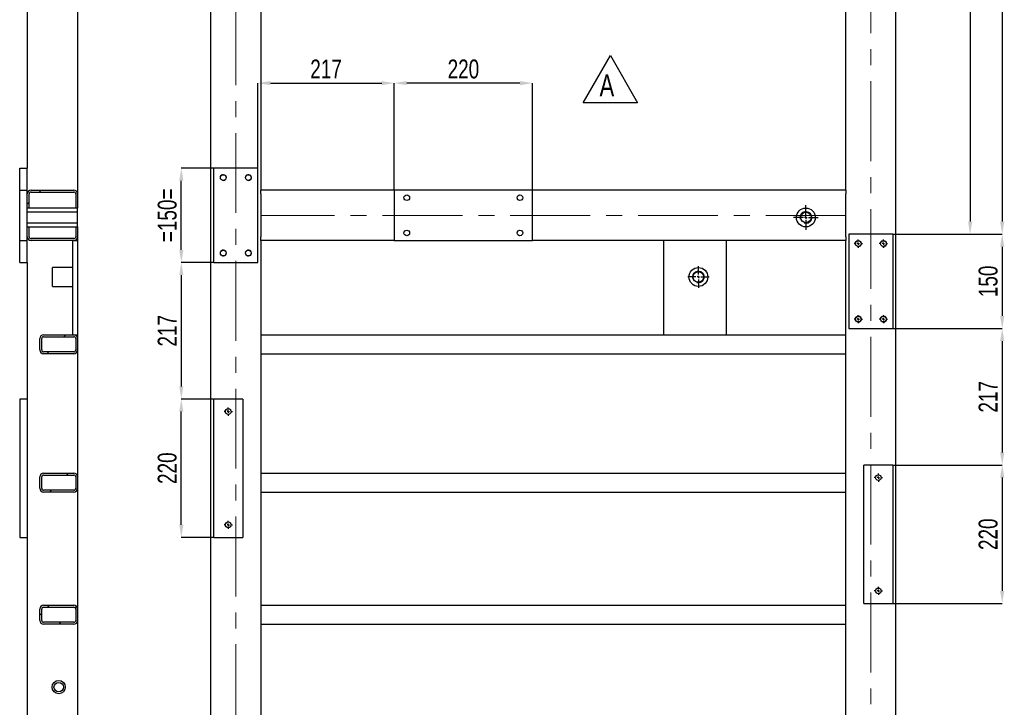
# Model space of a CAD drawing. Header units: millimetres. Extents: x 5 to 589, y 5 to 415.
# Tile 8 of 15: x 211 to 367, y 145 to 255. Entities that reach past the tile are written whole.
import ezdxf

# ---------------------------------------------------------------- set-up
doc = ezdxf.new("R2010")
doc.units = ezdxf.units.MM
doc.header["$PDSIZE"] = -1
doc.linetypes.add('CENTERX2', pattern=[20.32, 12.7, -2.54, 2.54, -2.54])
for name, color, linetype in [('COTES', 1, 'Continuous'), ('NOTES', 6, 'Continuous'), ('TRAIT-FINS', 9, 'Continuous'), ('TRAIT-MIXTES', 3, 'CENTERX2')]:
    doc.layers.add(name, color=color, linetype=linetype)
doc.layers.add('TRAIT-FORT', color=4, linetype='Continuous', lineweight=25)
doc.styles.add('SLDTEXTSTYLE0', font='TXT', dxfattribs={"width": 0.75})
doc.dimstyles.new('SLDDIMSTYLE2', dxfattribs={"dimtxt": 3, "dimasz": 2, "dimexe": 0, "dimexo": 0.0625, "dimgap": 0.75, "dimtad": 1, "dimdec": 0, "dimlfac": 10, "dimrnd": 1e-09, "dimzin": 12, "dimdsep": 46, "dimtxsty": 'SLDTEXTSTYLE0', "dimsah": 1, "dimcen": 0.09, "dimadec": 0, "dimazin": 3, "dimtfac": 1, "dimtdec": 0, "dimtofl": 0, "dimtmove": 0, "dimatfit": 3, "dimfxl": 1, "dimfrac": 2, "dimtolj": 1, "dimtzin": 12, "dimarcsym": 0})
pattern_1 = [(45, (0, 0), (-13.4704, 13.4704), []), (45, (4.49, 0), (-13.4704, 13.4704), []), (45, (8.98, 0), (-13.4704, 13.4704), []), (45, (13.47, 0), (-13.4704, 13.4704), [])]

# ---------------------------------------------------------------- blocks, each defined once
blk = doc.blocks.new('_D_68')
at = {"layer": 'COTES', "color": 0, "lineweight": -2, "transparency": 16777216}
for p, q in [((241.38, 230.93), (236.27, 230.93)), ((236.27, 217.93), (236.27, 228.93)), ((241.38, 215.93), (236.27, 215.93))]:
    blk.add_line(p, q, dxfattribs=at)
at = {"layer": 'COTES', "color": 0, "transparency": 16777216}
for points in [[(235.94, 228.93), (236.6, 228.93), (236.27, 230.93)], [(235.94, 217.93), (236.6, 217.93), (236.27, 215.93)]]:
    blk.add_solid(points, dxfattribs=at)
at = {"layer": 'Defpoints', "color": 0, "transparency": 16777216}
for p in [(236.27, 230.93), (241.44, 230.93), (241.44, 215.93)]:
    blk.add_point(p, dxfattribs=at)
at = {"layer": 'COTES', "color": 0, "transparency": 16777216, "insert": (232.52, 223.43), "char_height": 3, "attachment_point": 2, "rotation": 90, "style": 'SLDTEXTSTYLE0'}
blk.add_mtext('\\A1;=150=', dxfattribs=at)
blk = doc.blocks.new('_D_71')
at = {"layer": 'COTES', "color": 0, "lineweight": -2, "transparency": 16777216}
for p, q in [((241.38, 194.23), (236.27, 194.23)), ((236.27, 174.23), (236.27, 192.23)), ((241.38, 172.23), (236.27, 172.23))]:
    blk.add_line(p, q, dxfattribs=at)
at = {"layer": 'COTES', "color": 0, "transparency": 16777216}
for points in [[(235.94, 192.23), (236.6, 192.23), (236.27, 194.23)], [(235.94, 174.23), (236.6, 174.23), (236.27, 172.23)]]:
    blk.add_solid(points, dxfattribs=at)
at = {"layer": 'Defpoints', "color": 0, "transparency": 16777216}
for p in [(236.27, 194.23), (241.44, 194.23), (241.44, 172.23)]:
    blk.add_point(p, dxfattribs=at)
at = {"layer": 'COTES', "color": 0, "transparency": 16777216, "insert": (232.52, 183.23), "char_height": 3, "attachment_point": 2, "rotation": 90, "style": 'SLDTEXTSTYLE0'}
blk.add_mtext('\\A1;220', dxfattribs=at)
blk = doc.blocks.new('_D_72')
at = {"layer": 'COTES', "color": 0, "lineweight": -2, "transparency": 16777216}
for p, q in [((241.38, 215.93), (236.27, 215.93)), ((236.27, 213.93), (236.27, 196.23)), ((241.38, 194.23), (236.27, 194.23))]:
    blk.add_line(p, q, dxfattribs=at)
at = {"layer": 'COTES', "color": 0, "transparency": 16777216}
for points in [[(235.94, 213.93), (236.6, 213.93), (236.27, 215.93)], [(235.94, 196.23), (236.6, 196.23), (236.27, 194.23)]]:
    blk.add_solid(points, dxfattribs=at)
at = {"layer": 'Defpoints', "color": 0, "transparency": 16777216}
for p in [(241.44, 215.93), (236.27, 194.23), (241.44, 194.23)]:
    blk.add_point(p, dxfattribs=at)
at = {"layer": 'COTES', "color": 0, "transparency": 16777216, "insert": (232.52, 205.08), "char_height": 3, "attachment_point": 2, "rotation": 90, "style": 'SLDTEXTSTYLE0'}
blk.add_mtext('\\A1;217', dxfattribs=at)
blk = doc.blocks.new('_D_76')
at = {"layer": 'COTES', "color": 0, "lineweight": -2, "transparency": 16777216}
for p, q in [((349.5, 183.73), (366.84, 183.73)), ((366.84, 181.73), (366.84, 163.73)), ((349.5, 161.73), (366.84, 161.73))]:
    blk.add_line(p, q, dxfattribs=at)
at = {"layer": 'COTES', "color": 0, "transparency": 16777216}
for points in [[(366.5, 181.73), (367.17, 181.73), (366.84, 183.73)], [(366.5, 163.73), (367.17, 163.73), (366.84, 161.73)]]:
    blk.add_solid(points, dxfattribs=at)
at = {"layer": 'Defpoints', "color": 0, "transparency": 16777216}
for p in [(349.44, 183.73), (349.44, 161.73), (366.84, 161.73)]:
    blk.add_point(p, dxfattribs=at)
at = {"layer": 'COTES', "color": 0, "transparency": 16777216, "insert": (363.09, 172.73), "char_height": 3, "attachment_point": 2, "rotation": 90, "style": 'SLDTEXTSTYLE0'}
blk.add_mtext('\\A1;220', dxfattribs=at)
blk = doc.blocks.new('_D_77')
at = {"layer": 'COTES', "color": 0, "lineweight": -2, "transparency": 16777216}
for p, q in [((349.5, 205.43), (366.84, 205.43)), ((366.84, 203.43), (366.84, 185.73)), ((349.5, 183.73), (366.84, 183.73))]:
    blk.add_line(p, q, dxfattribs=at)
at = {"layer": 'COTES', "color": 0, "transparency": 16777216}
for points in [[(366.5, 203.43), (367.17, 203.43), (366.84, 205.43)], [(366.5, 185.73), (367.17, 185.73), (366.84, 183.73)]]:
    blk.add_solid(points, dxfattribs=at)
at = {"layer": 'Defpoints', "color": 0, "transparency": 16777216}
for p in [(349.44, 205.43), (349.44, 183.73), (366.84, 183.73)]:
    blk.add_point(p, dxfattribs=at)
at = {"layer": 'COTES', "color": 0, "transparency": 16777216, "insert": (363.09, 194.58), "char_height": 3, "attachment_point": 2, "rotation": 90, "style": 'SLDTEXTSTYLE0'}
blk.add_mtext('\\A1;217', dxfattribs=at)
blk = doc.blocks.new('_D_78')
at = {"layer": 'COTES', "color": 0, "lineweight": -2, "transparency": 16777216}
for p, q in [((349.5, 220.43), (366.84, 220.43)), ((366.84, 218.43), (366.84, 207.43)), ((349.5, 205.43), (366.84, 205.43))]:
    blk.add_line(p, q, dxfattribs=at)
at = {"layer": 'COTES', "color": 0, "transparency": 16777216}
for points in [[(366.5, 218.43), (367.17, 218.43), (366.84, 220.43)], [(366.5, 207.43), (367.17, 207.43), (366.84, 205.43)]]:
    blk.add_solid(points, dxfattribs=at)
at = {"layer": 'Defpoints', "color": 0, "transparency": 16777216}
for p in [(349.44, 220.43), (349.44, 205.43), (366.84, 205.43)]:
    blk.add_point(p, dxfattribs=at)
at = {"layer": 'COTES', "color": 0, "transparency": 16777216, "insert": (363.09, 212.93), "char_height": 3, "attachment_point": 2, "rotation": 90, "style": 'SLDTEXTSTYLE0'}
blk.add_mtext('\\A1;150', dxfattribs=at)
blk = doc.blocks.new('_D_79')
at = {"layer": 'COTES', "color": 0, "lineweight": -2, "transparency": 16777216}
for p, q in [((350, 358.43), (366.84, 358.43)), ((366.84, 356.43), (366.84, 222.43)), ((349.5, 220.43), (366.84, 220.43))]:
    blk.add_line(p, q, dxfattribs=at)
at = {"layer": 'COTES', "color": 0, "transparency": 16777216}
for points in [[(366.5, 356.43), (367.17, 356.43), (366.84, 358.43)], [(366.5, 222.43), (367.17, 222.43), (366.84, 220.43)]]:
    blk.add_solid(points, dxfattribs=at)
at = {"layer": 'Defpoints', "color": 0, "transparency": 16777216}
for p in [(349.94, 358.43), (349.44, 220.43), (366.84, 220.43)]:
    blk.add_point(p, dxfattribs=at)
at = {"layer": 'COTES', "color": 0, "transparency": 16777216, "insert": (363.09, 289.43), "char_height": 3, "attachment_point": 2, "rotation": 90, "style": 'SLDTEXTSTYLE0'}
blk.add_mtext('\\A1;1380', dxfattribs=at)
blk = doc.blocks.new('_D_93')
at = {"layer": 'COTES', "color": 0, "lineweight": -2, "transparency": 16777216}
for p, q in [((349.5, 315.93), (361.73, 315.93)), ((361.73, 313.93), (361.73, 222.43)), ((349.5, 220.43), (361.73, 220.43))]:
    blk.add_line(p, q, dxfattribs=at)
at = {"layer": 'COTES', "color": 0, "transparency": 16777216}
for points in [[(361.4, 313.93), (362.07, 313.93), (361.73, 315.93)], [(361.4, 222.43), (362.07, 222.43), (361.73, 220.43)]]:
    blk.add_solid(points, dxfattribs=at)
at = {"layer": 'Defpoints', "color": 0, "transparency": 16777216}
for p in [(349.44, 315.93), (349.44, 220.43), (361.73, 220.43)]:
    blk.add_point(p, dxfattribs=at)
at = {"layer": 'COTES', "color": 0, "transparency": 16777216, "insert": (357.98, 268.18), "char_height": 3, "attachment_point": 2, "rotation": 90, "style": 'SLDTEXTSTYLE0'}
blk.add_mtext('\\A1;(955)', dxfattribs=at)
blk = doc.blocks.new('_D_94')
at = {"layer": 'COTES', "color": 0, "lineweight": -2, "transparency": 16777216}
for p, q in [((270.14, 227.49), (270.14, 244.45)), ((290.14, 244.45), (272.14, 244.45)), ((292.14, 227.49), (292.14, 244.45))]:
    blk.add_line(p, q, dxfattribs=at)
at = {"layer": 'COTES', "color": 0, "transparency": 16777216}
for points in [[(272.14, 244.78), (272.14, 244.12), (270.14, 244.45)], [(290.14, 244.78), (290.14, 244.12), (292.14, 244.45)]]:
    blk.add_solid(points, dxfattribs=at)
at = {"layer": 'Defpoints', "color": 0, "transparency": 16777216}
for p in [(270.14, 244.45), (270.14, 227.43), (292.14, 227.43)]:
    blk.add_point(p, dxfattribs=at)
at = {"layer": 'COTES', "color": 0, "transparency": 16777216, "insert": (281.14, 248.2), "char_height": 3, "attachment_point": 2, "style": 'SLDTEXTSTYLE0'}
blk.add_mtext('\\A1;220', dxfattribs=at)
blk = doc.blocks.new('_D_95')
at = {"layer": 'COTES', "color": 0, "lineweight": -2, "transparency": 16777216}
for p, q in [((248.44, 230.99), (248.44, 244.45)), ((250.44, 244.45), (268.14, 244.45)), ((270.14, 227.49), (270.14, 244.45))]:
    blk.add_line(p, q, dxfattribs=at)
at = {"layer": 'COTES', "color": 0, "transparency": 16777216}
for points in [[(250.44, 244.78), (250.44, 244.12), (248.44, 244.45)], [(268.14, 244.78), (268.14, 244.12), (270.14, 244.45)]]:
    blk.add_solid(points, dxfattribs=at)
at = {"layer": 'Defpoints', "color": 0, "transparency": 16777216}
for p in [(270.14, 244.45), (248.44, 230.93), (270.14, 227.43)]:
    blk.add_point(p, dxfattribs=at)
at = {"layer": 'COTES', "color": 0, "transparency": 16777216, "insert": (259.29, 248.2), "char_height": 3, "attachment_point": 2, "style": 'SLDTEXTSTYLE0'}
blk.add_mtext('\\A1;217', dxfattribs=at)
blk = doc.blocks.new('SW_NOTE_42')
at = {"layer": 'NOTES', "color": 0}
for p, q in [((-2.61, 0), (1.73, 7.51)), ((1.73, 7.51), (6.06, 0)), ((6.06, 0), (-2.61, 0))]:
    blk.add_line(p, q, dxfattribs=at)
at = {"layer": 'NOTES', "color": 0, "insert": (0, 4.51), "char_height": 3.5, "attachment_point": 1, "style": 'SLDTEXTSTYLE0'}
blk.add_mtext('A', dxfattribs=at)
blk = doc.blocks.new('SW_CENTERMARKSYMBOL_20')
at = {"layer": 'TRAIT-MIXTES', "color": 0}
for p, q in [((0, 0.4), (0, 1.95)), ((-0.4, 0), (-1.95, 0)), ((0, 0), (-0.2, 0)), ((0, 0), (0, 0.2)), ((0, 0), (0, -0.2)), ((0, 0), (0.2, 0)), ((0.4, 0), (1.95, 0)), ((0, -0.4), (0, -1.95))]:
    blk.add_line(p, q, dxfattribs=at)
blk = doc.blocks.new('SW_CENTERMARKSYMBOL_33')
at = {"layer": 'TRAIT-MIXTES', "color": 0}
for p, q in [((-0.4, 0), (-0.65, 0)), ((0, 0), (-0.2, 0)), ((0, 0.4), (0, 0.65)), ((0, 0), (0, 0.2)), ((0, 0), (0, -0.2)), ((0, 0), (0.2, 0)), ((0.4, 0), (0.65, 0)), ((0, -0.4), (0, -0.65))]:
    blk.add_line(p, q, dxfattribs=at)
blk = doc.blocks.new('SW_CENTERMARKSYMBOL_34')
at = {"layer": 'TRAIT-MIXTES', "color": 0}
for p, q in [((-0.4, 0), (-0.65, 0)), ((0, 0), (-0.2, 0)), ((0, 0.4), (0, 0.65)), ((0, 0), (0, 0.2)), ((0, 0), (0, -0.2)), ((0, 0), (0.2, 0)), ((0.4, 0), (0.65, 0)), ((0, -0.4), (0, -0.65))]:
    blk.add_line(p, q, dxfattribs=at)
blk = doc.blocks.new('SW_CENTERMARKSYMBOL_35')
at = {"layer": 'TRAIT-MIXTES', "color": 0}
for p, q in [((-0.4, 0), (-0.65, 0)), ((0, 0), (-0.2, 0)), ((0, 0.4), (0, 0.65)), ((0, 0), (0, 0.2)), ((0, 0), (0, -0.2)), ((0, 0), (0.2, 0)), ((0.4, 0), (0.65, 0)), ((0, -0.4), (0, -0.65))]:
    blk.add_line(p, q, dxfattribs=at)
blk = doc.blocks.new('SW_CENTERMARKSYMBOL_36')
at = {"layer": 'TRAIT-MIXTES', "color": 0}
for p, q in [((-0.4, 0), (-0.65, 0)), ((0, 0), (-0.2, 0)), ((0, 0.4), (0, 0.65)), ((0, 0), (0, 0.2)), ((0, 0), (0, -0.2)), ((0, 0), (0.2, 0)), ((0.4, 0), (0.65, 0)), ((0, -0.4), (0, -0.65))]:
    blk.add_line(p, q, dxfattribs=at)
blk = doc.blocks.new('SW_CENTERMARKSYMBOL_37')
at = {"layer": 'TRAIT-MIXTES', "color": 0}
for p, q in [((-0.4, 0), (-0.65, 0)), ((0, 0), (-0.2, 0)), ((0, 0.4), (0, 0.65)), ((0, 0), (0, 0.2)), ((0, 0), (0, -0.2)), ((0, 0), (0.2, 0)), ((0.4, 0), (0.65, 0)), ((0, -0.4), (0, -0.65))]:
    blk.add_line(p, q, dxfattribs=at)
blk = doc.blocks.new('SW_CENTERMARKSYMBOL_38')
at = {"layer": 'TRAIT-MIXTES', "color": 0}
for p, q in [((-0.4, 0), (-0.65, 0)), ((0, 0), (-0.2, 0)), ((0, 0.4), (0, 0.65)), ((0, 0), (0, 0.2)), ((0, 0), (0, -0.2)), ((0, 0), (0.2, 0)), ((0.4, 0), (0.65, 0)), ((0, -0.4), (0, -0.65))]:
    blk.add_line(p, q, dxfattribs=at)
blk = doc.blocks.new('SW_CENTERMARKSYMBOL_49')
at = {"layer": 'TRAIT-MIXTES', "color": 0}
for p, q in [((0, 0.4), (0, 1.7)), ((-0.4, 0), (-1.7, 0)), ((0, 0), (-0.2, 0)), ((0, 0), (0, 0.2)), ((0, 0), (0, -0.2)), ((0, 0), (0.2, 0)), ((0.4, 0), (1.7, 0)), ((0, -0.4), (0, -1.7))]:
    blk.add_line(p, q, dxfattribs=at)
blk = doc.blocks.new('SW_CENTERMARKSYMBOL_52')
at = {"layer": 'TRAIT-MIXTES', "color": 0}
for p, q in [((-0.4, 0), (-0.65, 0)), ((0, 0), (-0.2, 0)), ((0, 0.4), (0, 0.65)), ((0, 0), (0, 0.2)), ((0, 0), (0, -0.2)), ((0, 0), (0.2, 0)), ((0.4, 0), (0.65, 0)), ((0, -0.4), (0, -0.65))]:
    blk.add_line(p, q, dxfattribs=at)
blk = doc.blocks.new('SW_CENTERMARKSYMBOL_53')
at = {"layer": 'TRAIT-MIXTES', "color": 0}
for p, q in [((-0.4, 0), (-0.65, 0)), ((0, 0), (-0.2, 0)), ((0, 0.4), (0, 0.65)), ((0, 0), (0, 0.2)), ((0, 0), (0, -0.2)), ((0, 0), (0.2, 0)), ((0.4, 0), (0.65, 0)), ((0, -0.4), (0, -0.65))]:
    blk.add_line(p, q, dxfattribs=at)

msp = doc.modelspace()

# ---------------------------------------------------------------- hatches: boundary and pattern name
at = {"layer": 'TRAIT-FINS'}
h = msp.add_hatch(dxfattribs=at)
h.set_pattern_fill('DIN 201 ACIER ET FONTE', color=256, style=0, pattern_type=2)
h.set_pattern_definition(pattern_1)
edge = h.paths.add_edge_path(flags=0)
edge.add_line((212.37, 227.13), (219.17, 227.13))
edge.add_arc((219.17, 226.83), 0.3, 0, 90, ccw=False)
edge.add_line((219.47, 226.83), (219.47, 224.59))
edge.add_line((219.47, 224.59), (219.77, 224.59))
edge.add_line((219.77, 224.59), (219.77, 226.83))
edge.add_arc((219.17, 226.83), 0.6, 0, 90)
edge.add_line((219.17, 227.43), (212.37, 227.43))
edge.add_arc((212.37, 226.83), 0.6, 90, 180)
edge.add_line((211.77, 226.83), (211.77, 224.59))
edge.add_line((211.77, 224.59), (212.07, 224.59))
edge.add_line((212.07, 224.59), (212.07, 226.83))
edge.add_arc((212.37, 226.83), 0.3, 90, 180, ccw=False)
h = msp.add_hatch(dxfattribs=at)
h.set_pattern_fill('DIN 201 ACIER ET FONTE', color=256, style=0, pattern_type=2)
h.set_pattern_definition(pattern_1)
h.paths.add_polyline_path([(219.77, 223.93), (219.77, 224.59), (211.77, 224.59), (211.77, 223.93)], flags=0)
h = msp.add_hatch(dxfattribs=at)
h.set_pattern_fill('DIN 201 ACIER ET FONTE', color=256, style=0, pattern_type=2)
h.set_pattern_definition(pattern_1)
h.paths.add_polyline_path([(211.77, 222.26), (211.77, 221.59), (219.77, 221.59), (219.77, 222.26)], flags=0)
h = msp.add_hatch(dxfattribs=at)
h.set_pattern_fill('DIN 201 ACIER ET FONTE', color=256, style=0, pattern_type=2)
h.set_pattern_definition(pattern_1)
edge = h.paths.add_edge_path(flags=0)
edge.add_arc((212.37, 220.03), 0.6, 180, 270)
edge.add_line((212.37, 219.43), (219.17, 219.43))
edge.add_arc((219.17, 220.03), 0.6, 270, 360)
edge.add_line((219.77, 220.03), (219.77, 221.59))
edge.add_line((219.77, 221.59), (219.47, 221.59))
edge.add_line((219.47, 221.59), (219.47, 220.03))
edge.add_arc((219.17, 220.03), 0.3, 270, 360, ccw=False)
edge.add_line((219.17, 219.73), (212.37, 219.73))
edge.add_arc((212.37, 220.03), 0.3, 180, 270, ccw=False)
edge.add_line((212.07, 220.03), (212.07, 221.59))
edge.add_line((212.07, 221.59), (211.77, 221.59))
edge.add_line((211.77, 221.59), (211.77, 220.03))
h = msp.add_hatch(dxfattribs=at)
h.set_pattern_fill('DIN 201 ACIER ET FONTE', color=256, style=0, pattern_type=2)
h.set_pattern_definition(pattern_1)
edge = h.paths.add_edge_path(flags=0)
edge.add_arc((219.17, 203.83), 0.6, 0, 90)
edge.add_line((219.17, 204.43), (214.37, 204.43))
edge.add_arc((214.37, 203.83), 0.6, 90, 180)
edge.add_line((213.77, 203.83), (213.77, 202.03))
edge.add_arc((214.37, 202.03), 0.6, 180, 270)
edge.add_line((214.37, 201.43), (219.17, 201.43))
edge.add_arc((219.17, 202.03), 0.6, 270, 360)
edge.add_line((219.77, 202.03), (219.77, 203.83))
edge = h.paths.add_edge_path(flags=0)
edge.add_line((219.47, 203.83), (219.47, 202.03))
edge.add_arc((219.17, 202.03), 0.3, 270, 360, ccw=False)
edge.add_line((219.17, 201.73), (214.37, 201.73))
edge.add_arc((214.37, 202.03), 0.3, 180, 270, ccw=False)
edge.add_line((214.07, 202.03), (214.07, 203.83))
edge.add_arc((214.37, 203.83), 0.3, 90, 180, ccw=False)
edge.add_line((214.37, 204.13), (219.17, 204.13))
edge.add_arc((219.17, 203.83), 0.3, 0, 90, ccw=False)
h = msp.add_hatch(dxfattribs=at)
h.set_pattern_fill('DIN 201 ACIER ET FONTE', color=256, style=0, pattern_type=2)
h.set_pattern_definition(pattern_1)
edge = h.paths.add_edge_path(flags=0)
edge.add_arc((219.17, 181.83), 0.6, 0, 90)
edge.add_line((219.17, 182.43), (214.37, 182.43))
edge.add_arc((214.37, 181.83), 0.6, 90, 180)
edge.add_line((213.77, 181.83), (213.77, 180.03))
edge.add_arc((214.37, 180.03), 0.6, 180, 270)
edge.add_line((214.37, 179.43), (219.17, 179.43))
edge.add_arc((219.17, 180.03), 0.6, 270, 360)
edge.add_line((219.77, 180.03), (219.77, 181.83))
edge = h.paths.add_edge_path(flags=0)
edge.add_line((219.47, 181.83), (219.47, 180.03))
edge.add_arc((219.17, 180.03), 0.3, 270, 360, ccw=False)
edge.add_line((219.17, 179.73), (214.37, 179.73))
edge.add_arc((214.37, 180.03), 0.3, 180, 270, ccw=False)
edge.add_line((214.07, 180.03), (214.07, 181.83))
edge.add_arc((214.37, 181.83), 0.3, 90, 180, ccw=False)
edge.add_line((214.37, 182.13), (219.17, 182.13))
edge.add_arc((219.17, 181.83), 0.3, 0, 90, ccw=False)
h = msp.add_hatch(dxfattribs=at)
h.set_pattern_fill('DIN 201 ACIER ET FONTE', color=256, style=0, pattern_type=2)
h.set_pattern_definition(pattern_1)
edge = h.paths.add_edge_path(flags=0)
edge.add_arc((219.17, 160.83), 0.6, 0, 90)
edge.add_line((219.17, 161.43), (214.37, 161.43))
edge.add_arc((214.37, 160.83), 0.6, 90, 180)
edge.add_line((213.77, 160.83), (213.77, 159.03))
edge.add_arc((214.37, 159.03), 0.6, 180, 270)
edge.add_line((214.37, 158.43), (219.17, 158.43))
edge.add_arc((219.17, 159.03), 0.6, 270, 360)
edge.add_line((219.77, 159.03), (219.77, 160.83))
edge = h.paths.add_edge_path(flags=0)
edge.add_line((219.47, 160.83), (219.47, 159.03))
edge.add_arc((219.17, 159.03), 0.3, 270, 360, ccw=False)
edge.add_line((219.17, 158.73), (214.37, 158.73))
edge.add_arc((214.37, 159.03), 0.3, 180, 270, ccw=False)
edge.add_line((214.07, 159.03), (214.07, 160.83))
edge.add_arc((214.37, 160.83), 0.3, 90, 180, ccw=False)
edge.add_line((214.37, 161.13), (219.17, 161.13))
edge.add_arc((219.17, 160.83), 0.3, 0, 90, ccw=False)

# ---------------------------------------------------------------- linework, layer by layer
at = {"layer": 'TRAIT-FINS', "lineweight": 18}
for centre, radius in [((242.94, 229.43), 0.5), ((246.94, 229.43), 0.5), ((335.61, 223.09), 0.953), ((343.94, 218.93), 0.5), ((347.94, 218.93), 0.5), ((242.94, 217.43), 0.5), ((246.94, 217.43), 0.5), ((318.51, 213.63), 0.953), ((343.94, 206.93), 0.5), ((347.94, 206.93), 0.5)]:
    msp.add_arc(centre, radius, 255, 195, dxfattribs=at)
at = {"layer": 'TRAIT-FORT', "lineweight": 25}
for p, q in [((240.94, 358.43), (240.94, 71.43)), ((349.94, 71.43), (349.94, 358.43)), ((211.77, 304.43), (211.77, 230.93)), ((248.94, 304.43), (248.94, 227.43)), ((341.94, 227.43), (341.94, 304.43)), ((219.77, 262.53), (219.77, 226.83)), ((210.57, 227.43), (210.57, 230.93)), ((210.57, 230.93), (211.77, 230.93)), ((211.77, 227.43), (211.77, 230.93)), ((248.44, 230.93), (241.44, 230.93)), ((241.44, 215.93), (241.44, 230.93)), ((248.44, 215.93), (248.44, 230.93)), ((210.57, 219.43), (210.57, 227.43)), ((210.57, 227.43), (211.77, 227.43)), ((211.77, 226.83), (211.77, 227.43)), ((212.37, 227.43), (219.17, 227.43)), ((212.37, 227.13), (219.17, 227.13)), ((270.14, 227.43), (248.94, 227.43)), ((248.94, 226.83), (248.94, 227.43)), ((292.14, 227.43), (270.14, 227.43)), ((270.14, 227.43), (270.14, 219.43)), ((292.14, 219.43), (292.14, 227.43)), ((341.94, 227.43), (292.14, 227.43)), ((341.94, 227.43), (341.94, 226.83)), ((211.77, 224.59), (211.77, 226.83)), ((212.07, 224.59), (212.07, 226.83)), ((219.47, 226.83), (219.47, 224.59)), ((219.77, 226.83), (219.77, 224.59)), ((248.94, 226.83), (248.94, 220.03)), ((341.94, 220.03), (341.94, 226.83)), ((219.77, 224.59), (211.77, 224.59)), ((211.77, 223.93), (211.77, 224.59)), ((212.07, 224.59), (211.77, 224.59)), ((219.47, 224.59), (212.07, 224.59)), ((219.77, 224.59), (219.47, 224.59)), ((219.77, 223.93), (219.77, 224.59)), ((219.77, 223.93), (211.77, 223.93)), ((211.77, 222.26), (211.77, 223.93)), ((219.77, 222.26), (219.77, 223.93)), ((211.77, 222.26), (219.77, 222.26)), ((211.77, 221.6), (211.77, 222.26)), ((211.77, 221.6), (219.77, 221.6)), ((211.77, 221.6), (212.07, 221.6)), ((211.77, 220.03), (211.77, 221.6)), ((212.07, 220.03), (212.07, 221.6)), ((212.07, 221.59), (219.47, 221.59)), ((219.47, 221.6), (219.77, 221.6)), ((219.47, 221.6), (219.47, 220.03)), ((219.77, 221.6), (219.77, 222.26)), ((219.77, 221.6), (219.77, 220.03)), ((210.57, 215.93), (210.57, 219.43)), ((210.57, 219.43), (211.77, 219.43)), ((211.77, 219.43), (211.77, 220.03)), ((211.77, 215.93), (211.77, 219.43)), ((219.17, 219.73), (212.37, 219.73)), ((219.17, 219.43), (212.37, 219.43)), ((218.97, 219.43), (218.97, 204.43)), ((219.17, 219.43), (219.77, 219.43)), ((219.77, 220.03), (219.77, 219.43)), ((219.77, 219.43), (219.77, 204.43)), ((248.94, 219.43), (248.94, 220.03)), ((248.94, 219.43), (248.94, 118.43)), ((270.14, 219.43), (248.94, 219.43)), ((270.14, 219.43), (292.14, 219.43)), ((341.94, 219.43), (292.14, 219.43)), ((312.94, 219.43), (312.94, 204.43)), ((322.94, 219.43), (322.94, 204.43)), ((341.94, 220.03), (341.94, 219.43)), ((341.94, 118.43), (341.94, 219.43)), ((342.44, 220.43), (342.44, 205.43)), ((349.44, 220.43), (342.44, 220.43)), ((349.44, 220.43), (349.44, 205.43)), ((210.57, 215.93), (211.77, 215.93)), ((211.77, 215.93), (211.77, 117.83)), ((218.97, 215.13), (215.77, 215.13)), ((215.77, 212.13), (215.77, 215.13)), ((241.44, 215.93), (248.44, 215.93)), ((215.77, 212.13), (218.97, 212.13)), ((342.44, 205.43), (349.44, 205.43)), ((213.77, 202.03), (213.77, 203.83)), ((214.07, 202.03), (214.07, 203.83)), ((214.37, 204.43), (219.17, 204.43)), ((214.37, 204.13), (219.17, 204.13)), ((219.17, 204.43), (219.77, 204.43)), ((219.47, 203.83), (219.47, 202.03)), ((219.77, 204.43), (219.77, 203.83)), ((219.77, 203.83), (219.77, 202.03)), ((248.94, 204.43), (341.94, 204.43)), ((219.77, 202.03), (219.77, 181.83)), ((219.17, 201.73), (214.37, 201.73)), ((219.17, 201.43), (214.37, 201.43)), ((248.94, 201.43), (341.94, 201.43)), ((210.57, 194.23), (210.57, 172.23)), ((211.77, 194.23), (210.57, 194.23)), ((246.04, 194.23), (241.44, 194.23)), ((241.44, 172.23), (241.44, 194.23)), ((246.04, 194.23), (246.04, 172.23)), ((344.84, 161.73), (344.84, 183.73)), ((349.44, 183.73), (344.84, 183.73)), ((349.44, 183.73), (349.44, 161.73)), ((213.77, 180.03), (213.77, 181.83)), ((214.07, 180.03), (214.07, 181.83)), ((214.37, 182.43), (219.17, 182.43)), ((214.37, 182.13), (219.17, 182.13)), ((219.47, 181.83), (219.47, 180.03)), ((219.77, 181.83), (219.77, 180.03)), ((248.94, 182.43), (341.94, 182.43)), ((219.17, 179.73), (214.37, 179.73)), ((219.17, 179.43), (214.37, 179.43)), ((219.77, 180.03), (219.77, 160.83)), ((248.94, 179.43), (341.94, 179.43)), ((210.57, 172.23), (211.77, 172.23)), ((241.44, 172.23), (246.04, 172.23)), ((214.37, 161.43), (219.17, 161.43)), ((248.94, 161.43), (341.94, 161.43)), ((344.84, 161.73), (349.44, 161.73)), ((213.77, 159.03), (213.77, 160.83)), ((214.07, 159.03), (214.07, 160.83)), ((214.37, 161.13), (219.17, 161.13)), ((219.47, 160.83), (219.47, 159.03)), ((219.77, 160.83), (219.77, 159.03)), ((219.17, 158.73), (214.37, 158.73)), ((219.17, 158.43), (214.37, 158.43)), ((219.77, 159.03), (219.77, 138.83)), ((248.94, 158.43), (341.94, 158.43))]:
    msp.add_line(p, q, dxfattribs=at)
for centre, radius in [((242.94, 229.43), 0.45), ((246.94, 229.43), 0.45), ((272.14, 226.23), 0.45), ((290.14, 226.23), 0.45), ((335.61, 223.09), 1.5), ((335.61, 223.09), 0.833), ((272.14, 220.63), 0.45), ((290.14, 220.63), 0.45), ((343.94, 218.93), 0.45), ((347.94, 218.93), 0.45), ((242.94, 217.43), 0.45), ((246.94, 217.43), 0.45), ((318.51, 213.63), 1.5), ((318.51, 213.63), 0.833), ((343.94, 206.93), 0.45), ((347.94, 206.93), 0.45), ((243.74, 192.23), 0.45), ((347.14, 181.73), 0.45), ((243.74, 174.23), 0.45), ((347.14, 163.73), 0.45), ((216.77, 148.43), 1.05), ((216.77, 148.43), 0.75)]:
    msp.add_circle(centre, radius, dxfattribs=at)
for centre, radius, start, end in [((212.37, 226.83), 0.6, 90, 180), ((212.37, 226.83), 0.3, 90, 180), ((219.17, 226.83), 0.6, 0, 90), ((219.17, 226.83), 0.3, 0, 90), ((212.37, 220.03), 0.6, 180, 270), ((212.37, 220.03), 0.3, 180, 270), ((219.17, 220.03), 0.6, 270, 0), ((219.17, 220.03), 0.3, 270, 0), ((214.37, 203.83), 0.6, 90, 180), ((214.37, 203.83), 0.3, 90, 180), ((219.17, 203.83), 0.6, 0, 90), ((219.17, 203.83), 0.3, 0, 90), ((214.37, 202.03), 0.6, 180, 270), ((214.37, 202.03), 0.3, 180, 270), ((219.17, 202.03), 0.3, 270, 0), ((219.17, 202.03), 0.6, 270, 0), ((214.37, 181.83), 0.6, 90, 180), ((214.37, 181.83), 0.3, 90, 180), ((219.17, 181.83), 0.6, 0, 90), ((219.17, 181.83), 0.3, 0, 90), ((214.37, 180.03), 0.6, 180, 270), ((214.37, 180.03), 0.3, 180, 270), ((219.17, 180.03), 0.3, 270, 0), ((219.17, 180.03), 0.6, 270, 0), ((214.37, 160.83), 0.6, 90, 180), ((219.17, 160.83), 0.6, 0, 90), ((214.37, 160.83), 0.3, 90, 180), ((219.17, 160.83), 0.3, 0, 90), ((214.37, 159.03), 0.6, 180, 270), ((214.37, 159.03), 0.3, 180, 270), ((219.17, 159.03), 0.6, 270, 0), ((219.17, 159.03), 0.3, 270, 0)]:
    msp.add_arc(centre, radius, start, end, dxfattribs=at)
at = {"layer": 'TRAIT-MIXTES', "lineweight": 18}
for p, q in [((345.94, 69.49), (345.94, 361.01)), ((244.94, 358.43), (244.94, 69.49)), ((341.94, 223.43), (248.94, 223.43))]:
    msp.add_line(p, q, dxfattribs=at)

# ---------------------------------------------------------------- block references
at = {"layer": 'NOTES'}
msp.add_blockref('SW_NOTE_42', (302.79, 241.32), dxfattribs=at)
at = {"layer": 'TRAIT-MIXTES'}
for name, p in [('SW_CENTERMARKSYMBOL_20', (335.61, 223.09)), ('SW_CENTERMARKSYMBOL_38', (343.94, 218.93)), ('SW_CENTERMARKSYMBOL_37', (347.94, 218.93)), ('SW_CENTERMARKSYMBOL_49', (318.51, 213.63)), ('SW_CENTERMARKSYMBOL_36', (343.94, 206.93)), ('SW_CENTERMARKSYMBOL_35', (347.94, 206.93)), ('SW_CENTERMARKSYMBOL_53', (243.74, 192.23)), ('SW_CENTERMARKSYMBOL_34', (347.14, 181.73)), ('SW_CENTERMARKSYMBOL_52', (243.74, 174.23)), ('SW_CENTERMARKSYMBOL_33', (347.14, 163.73))]:
    msp.add_blockref(name, p, dxfattribs=at)

# ---------------------------------------------------------------- dimensions: what is measured, and where the dimension line sits
at = {"layer": 'COTES'}
for base, p1, p2, angle, picture, middle in [((366.84, 220.43), (349.94, 358.43), (349.44, 220.43), 90, '_D_79', (366.84, 289.43)), ((270.14, 244.45), (292.14, 227.43), (270.14, 227.43), 0, '_D_94', (281.14, 244.45)), ((366.84, 205.43), (349.44, 220.43), (349.44, 205.43), 90, '_D_78', (366.84, 212.93)), ((236.27, 194.23), (241.44, 215.93), (241.44, 194.23), 90, '_D_72', (236.27, 205.08)), ((366.84, 183.73), (349.44, 205.43), (349.44, 183.73), 90, '_D_77', (366.84, 194.58)), ((236.27, 194.23), (241.44, 172.23), (241.44, 194.23), 90, '_D_71', (236.27, 183.23)), ((366.84, 161.73), (349.44, 183.73), (349.44, 161.73), 90, '_D_76', (366.84, 172.73))]:
    dim = msp.add_linear_dim(base=base, p1=p1, p2=p2, angle=angle, dimstyle='SLDDIMSTYLE2', dxfattribs=at)
    dim.commit()
    dim.dimension.update_dxf_attribs({"geometry": picture, "text_midpoint": middle, "dimtype": 160})
for base, p1, p2, text, picture, middle in [((361.73, 220.43), (349.44, 315.93), (349.44, 220.43), '(<>)', '_D_93', (361.73, 268.18)), ((236.27, 230.93), (241.44, 215.93), (241.44, 230.93), '=<>=', '_D_68', (236.27, 223.43))]:
    dim = msp.add_linear_dim(base=base, p1=p1, p2=p2, angle=90, text=text, dimstyle='SLDDIMSTYLE2', dxfattribs=at)
    dim.commit()
    dim.dimension.update_dxf_attribs({"geometry": picture, "text_midpoint": middle, "dimtype": 160})
dim = msp.add_linear_dim(base=(270.14, 244.45), p1=(248.44, 230.93), p2=(270.14, 227.43), dimstyle='SLDDIMSTYLE2', dxfattribs=at)
dim.commit()
dim.dimension.update_dxf_attribs({"geometry": '_D_95', "text_midpoint": (259.29, 244.45), "dimtype": 160})

doc.saveas('drawing.dxf')
